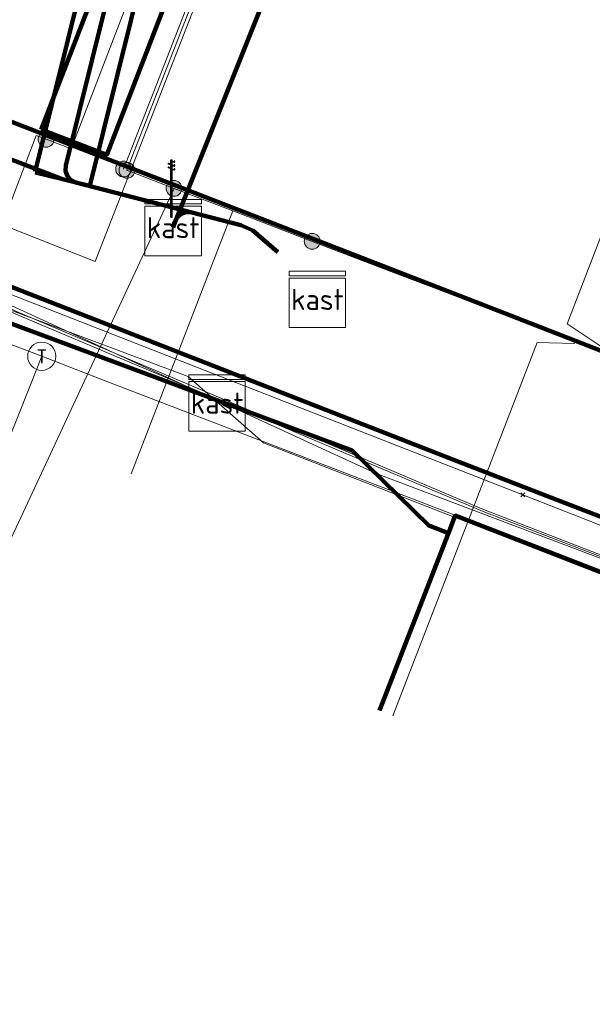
# Model space of a CAD drawing. Extents: x 152558 to 154479, y 462974 to 463683.
# Tile 120 of 256: x 153106.44 to 153114.57, y 463629.37 to 463643.34. Entities that reach past the tile are written whole.
import ezdxf
from ezdxf.enums import TextEntityAlignment as Align
from ezdxf.lldxf.tags import DXFTag

# ---------------------------------------------------------------- set-up
doc = ezdxf.new("R2010")
doc.units = 0
doc.header["$LTSCALE"] = 0.2
doc.layers.get('0').update_dxf_attribs({"linetype": 'CONTINUOUS'})
for name, color, linetype, lineweight in [('B-RO-KL-DATA_COAXIAAL_17_ZIGGO BV-G', 90, 'KL-DATA-N', 18), ('B-RO-KL-DATA_COAXIAAL_7_ZIGGO BV-G', 90, 'KL-DATA-N', 18), ('B-RO-KL-DATA_DUCT_ZIGGO BV-G', 90, 'CONTINUOUS', 100), ('B-RO-KL-DATA_EUROFIBER NEDERLAND BV-G', 90, 'KL-DATA-N', 18), ('B-RO-KL-DATA_KABELBED_KPN BV-G', 90, 'CONTINUOUS', 100), ('B-RO-KL-DATA_KABELBED_ZIGGO BV-G', 90, 'CONTINUOUS', 100), ('B-RO-KL-DATA_REGGEFIBER OPERATOR BV-G', 90, 'KL-DATA-N', 18), ('B-RO-KL-ET_LS_400 V_STEDIN NETBEHEER BV-G', 190, 'KL-LS-N', 18), ('B-RO-KL-ET_LS_GEMEENTE AMERSFOORT-S', 190, 'CONTINUOUS', 25), ('B-RO-KL-ET_LS_HULPSTUK_GEMEENTE AMERSFOORT-S', 190, 'CONTINUOUS', 25), ('B-RO-KL-ET_LS_HULPSTUK_STEDIN NETBEHEER BV-S', 190, 'CONTINUOUS', 25), ('B-RO-KL-ET_LS_KABELBED_GEMEENTE AMERSFOORT-G', 190, 'CONTINUOUS', 100), ('B-RO-KL-ET_LS_MANTELBUIS_GEMEENTE AMERSFOORT-G', 190, 'CONTINUOUS', 100), ('B-RO-KL-ET_LS_MANTELBUIS_STEDIN NETBEHEER BV-G', 190, 'CONTINUOUS', 100), ('B-RO-KL-GAS_LD_HULPSTUK_STEDIN NETBEHEER BV-S', 50, 'CONTINUOUS', 25), ('B-RO-KL-GAS_LD_PVC_110_0.1 BAR_STEDIN NETBEHEER BV-G', 50, 'KL-GAS-LD-N', 18), ('B-RO-KL-GAS_LD_PVC_160_0.1 BAR_STEDIN NETBEHEER BV-G', 50, 'KL-GAS-LD-N', 18), ('B-RO-KL-GAS_LD_PVC_63_0.1 BAR_STEDIN NETBEHEER BV-G', 50, 'KL-GAS-LD-N', 18), ('B-RO-KL-WATER_150_VITENS-G', 170, 'KL-WATER-N', 18), ('B-RO-KL-WATER_HULPSTUK_VITENS-S', 170, 'CONTINUOUS', 25)]:
    doc.layers.add(name, color=color, linetype=linetype, lineweight=lineweight)
doc.styles.add('NLCS-ISO', font='NLCS-ISO.ttf')
tags = doc.linetypes.add('KL-DATA-N', pattern='A,4,-1,[101,NLCS.SHX,S=0.5,R=0,X=0,Y=0],-1,4,-1,["D",Standard,S=1,R=0,X=-0.25,Y=-0.5],-1.5', length=12.5).pattern_tags.tags
tags[18] = DXFTag(74, 10)
tags = doc.linetypes.add('KL-GAS-LD-N', pattern='A,4,-1,[69,NLCS.SHX,S=0.5,R=0,X=0,Y=0],-1,4,-1,["L",Standard,S=1,R=0,X=0.25,Y=-0.5],-2', length=13).pattern_tags.tags
tags[18] = DXFTag(74, 10)
tags = doc.linetypes.add('KL-LS-N', pattern='A,4,-1,[103,NLCS.SHX,S=0.75,R=0,X=0,Y=0],-1,4,-1,["L",Standard,S=1,R=0,X=0,Y=-0.5],-2', length=13).pattern_tags.tags
tags[18] = DXFTag(74, 10)
doc.linetypes.add('KL-WATER-N', pattern='A,7,-0.5,[168,NLCS.SHX,S=0.75,R=0,X=0.75,Y=0],-2', length=9.5)

# ---------------------------------------------------------------- blocks, each defined once
blk = doc.blocks.new('SKL-WTB_HULP_T STUK-SO')
at = {"color": 0, "linetype": 'ByBlock', "lineweight": 18}
blk.add_circle((0, 0), 1, dxfattribs=at)
at = {"color": 0, "linetype": 'ByBlock', "lineweight": -2, "style": 'NLCS-ISO'}
blk.add_text('T', height=1, dxfattribs=at).set_placement((0, 0), align=Align.MIDDLE_CENTER)
at = {"color": 0, "linetype": 'ByBlock', "lineweight": 18, "style": 'NLCS-ISO', "flags": 1}
for tag, p in [('TYPE', (1.5, 0)), ('LABEL', (1.5, -1.5)), ('OMSCHRIJVING', (1.5, -3))]:
    blk.add_attdef(tag, p, '', height=1, dxfattribs=at)
blk = doc.blocks.new('SKL-WTB_HULP_MOF-SO')
at = {"linetype": 'ByBlock', "lineweight": 18}
h = blk.add_hatch(color=0, dxfattribs=at)
h.dxf.hatch_style = 1
h.paths.add_polyline_path([(-0.5625, 0, 1), (0.5625, 0, 1)])
at = {"color": 0, "linetype": 'ByBlock', "lineweight": 18}
blk.add_circle((0, 0), 0.5625, dxfattribs=at)
at = {"color": 0, "linetype": 'ByBlock', "lineweight": 18, "style": 'NLCS-ISO', "flags": 1}
for tag, p in [('TYPE', (1.5, 0)), ('LABEL', (1.5, -1.5)), ('OMSCHRIJVING', (1.5, -3))]:
    blk.add_attdef(tag, p, '', height=1, dxfattribs=at)
blk = doc.blocks.new('SKL-WTB_HULP_OVERIG-SO')
at = {"color": 0, "linetype": 'ByBlock', "lineweight": 18}
for points in [[(-0.141, 0.141), (0.141, -0.141)], [(0.141, 0.141), (-0.141, -0.141)]]:
    blk.add_lwpolyline(points, dxfattribs=at)
at = {"color": 0, "linetype": 'ByBlock', "lineweight": 18, "style": 'NLCS-ISO', "flags": 1}
for tag, p in [('TYPE', (1.5, 0)), ('LABEL', (1.5, -1.5)), ('OMSCHRIJVING', (1.5, -3))]:
    blk.add_attdef(tag, p, '', height=1, dxfattribs=at)
blk = doc.blocks.new('SKL-WTB_HULP_KAST-SO')
at = {"color": 0, "linetype": 'ByBlock', "lineweight": 18}
for points in [[(-2, 2), (2, 2), (2, 1.68), (-2, 1.68)], [(-2, 1.52), (2, 1.52), (2, -2), (-2, -2)]]:
    blk.add_lwpolyline(points, close=True, dxfattribs=at)
at = {"color": 0, "linetype": 'ByBlock', "lineweight": 18, "style": 'NLCS-ISO'}
blk.add_text('kast', height=1.5, dxfattribs=at).set_placement((0, 0), align=Align.MIDDLE_CENTER)
at = {"color": 0, "linetype": 'ByBlock', "lineweight": 18, "style": 'NLCS-ISO', "flags": 1}
for tag, p in [('TYPE', (2.5, 0)), ('LABEL', (2.5, -1.5)), ('OMSCHRIJVING', (2.5, -3))]:
    blk.add_attdef(tag, p, '', height=1, dxfattribs=at)
blk = doc.blocks.new('SKL-ET_LS_MAST-SO')
for p, q in [((-0.047, 2.07), (0.047, 2.07)), ((-0.047, -2), (0.047, -2))]:
    blk.add_line(p, q)
for points in [[(-0.183, 1.76), (-0.223, 1.76), (-0.223, 1.84), (-0.183, 1.84), (-0.183, 1.789)], [(-0.183, 1.494), (-0.223, 1.494), (-0.223, 1.574), (-0.183, 1.574), (-0.183, 1.523)], [(-0.183, 1.789), (-0.047, 1.789)], [(-0.183, 1.76), (-0.047, 1.76)], [(-0.183, 1.523), (-0.047, 1.523)], [(-0.183, 1.494), (-0.047, 1.494)], [(-0.047, -2), (-0.047, 2.07)], [(0.047, -2), (0.047, 2.07)], [(0.183, 1.923), (0.047, 1.923)], [(0.183, 1.894), (0.047, 1.894)], [(0.183, 1.657), (0.047, 1.657)], [(0.183, 1.627), (0.047, 1.627)], [(0.183, 1.894), (0.223, 1.894), (0.223, 1.973), (0.183, 1.973), (0.183, 1.923)], [(0.183, 1.627), (0.223, 1.627), (0.223, 1.707), (0.183, 1.707), (0.183, 1.657)], [(0.183, 1.361), (0.223, 1.361), (0.223, 1.441), (0.183, 1.441), (0.183, 1.391)], [(0.183, 1.391), (0.047, 1.391)], [(0.183, 1.361), (0.047, 1.361)]]:
    blk.add_lwpolyline(points)

msp = doc.modelspace()

# ---------------------------------------------------------------- linework, layer by layer
at = {"layer": 'B-RO-KL-DATA_COAXIAAL_17_ZIGGO BV-G', "flags": 128}
msp.add_lwpolyline([(153160.016, 463588.509), (153159.218, 463588.664), (153159.199, 463588.566), (153159.167, 463588.403), (153158.909, 463587.097), (153158.866, 463586.877), (153157.308, 463578.986), (153157.296, 463578.988), (153157.067, 463579.034), (153156.817, 463579.084), (153151.914, 463580.054), (153151.244, 463580.186), (153151.03, 463580.228), (153151.095, 463580.542), (153151.136, 463580.742), (153151.344, 463580.701), (153151.942, 463583.771), (153152.64, 463587.358), (153152.645, 463587.386), (153154.022, 463594.355), (153155.253, 463600.593), (153155.216, 463600.6), (153155.538, 463602.168), (153158.885, 463618.455), (153157.938, 463618.814), (153157.763, 463618.88), (153157.758, 463618.882), (153154.011, 463620.303), (153153.73, 463620.409), (153144.478, 463624.001), (153139.625, 463625.885), (153139.441, 463625.956), (153134.037, 463628.036), (153132.731, 463628.539), (153122.855, 463632.34), (153122.758, 463632.09), (153119.632, 463633.301), (153119.727, 463633.546), (153112.624, 463636.304), (153112.527, 463636.054), (153112.246, 463636.163), (153111.757, 463636.64), (153111.158, 463637.226), (153104.683, 463639.638), (153099.058, 463641.733), (153097.654, 463642.256), (153095.211, 463643.166), (153095.179, 463643.064), (153094.01, 463643.517), (153090.734, 463644.785), (153084.809, 463647.079), (153079.428, 463649.162), (153075.435, 463650.707), (153072.718, 463651.759), (153070.344, 463652.652), (153069.041, 463653.142), (153066.3, 463654.118), (153063.215, 463655.216), (153060.805, 463656.024), (153055.349, 463657.279), (153055.057, 463657.346), (153052.416, 463657.909), (153047.476, 463658.962), (153045.781, 463659.323), (153039.816, 463660.345), (153038.302, 463660.518), (153034.515, 463660.95), (153030.771, 463661.662), (153029.51, 463661.902), (153026.598, 463662.456), (153025.807, 463662.606), (153022.86, 463662.421), (153016.207, 463661.917), (153010.568, 463661.49), (153009.717, 463661.426), (153008.897, 463676.179), (153011.629, 463677.639), (153011.189, 463681.119), (153011.053, 463682.194)], dxfattribs=at)
at = {"layer": 'B-RO-KL-DATA_COAXIAAL_7_ZIGGO BV-G', "flags": 128}
for points in [[(153151.486, 463614.629), (153151.766, 463614.52), (153153.91, 463620.042), (153154.011, 463620.303), (153153.73, 463620.409), (153144.478, 463624.001), (153139.625, 463625.885), (153139.441, 463625.956), (153134.037, 463628.036), (153132.731, 463628.539), (153122.855, 463632.34), (153122.758, 463632.09), (153119.632, 463633.301), (153119.727, 463633.546), (153112.624, 463636.304), (153112.527, 463636.054), (153112.246, 463636.163), (153111.757, 463636.64), (153111.158, 463637.226), (153104.683, 463639.638), (153099.058, 463641.733), (153097.654, 463642.256), (153095.211, 463643.166), (153095.179, 463643.064), (153095.832, 463642.811), (153097.326, 463642.232), (153096.195, 463638.908), (153095.264, 463639.273)], [(153095.264, 463639.273), (153096.195, 463638.908), (153097.326, 463642.232), (153095.832, 463642.811), (153095.179, 463643.064), (153095.211, 463643.166), (153097.654, 463642.256), (153099.058, 463641.733), (153104.683, 463639.638), (153111.158, 463637.226), (153111.757, 463636.64), (153112.246, 463636.163), (153112.527, 463636.054), (153112.624, 463636.304), (153119.727, 463633.546), (153119.632, 463633.301), (153122.758, 463632.09), (153122.855, 463632.34), (153132.731, 463628.539), (153134.037, 463628.036), (153139.441, 463625.956), (153139.625, 463625.885), (153144.478, 463624.001), (153144.367, 463623.715), (153143.68, 463621.946)], [(153138.525, 463623.052), (153139.513, 463625.596), (153139.625, 463625.885), (153139.441, 463625.956), (153134.037, 463628.036), (153132.731, 463628.539), (153122.855, 463632.34), (153122.758, 463632.09), (153119.632, 463633.301), (153119.727, 463633.546), (153112.624, 463636.304), (153112.527, 463636.054), (153112.246, 463636.163), (153111.757, 463636.64), (153111.158, 463637.226), (153104.683, 463639.638), (153099.058, 463641.733), (153097.654, 463642.256), (153095.211, 463643.166), (153095.179, 463643.064), (153095.832, 463642.811), (153097.326, 463642.232), (153096.195, 463638.908), (153095.264, 463639.273)], [(153131.649, 463625.752), (153132.625, 463628.266), (153132.731, 463628.539), (153122.855, 463632.34), (153122.758, 463632.09), (153119.632, 463633.301), (153119.727, 463633.546), (153112.624, 463636.304), (153112.527, 463636.054), (153112.246, 463636.163), (153111.757, 463636.64), (153111.158, 463637.226), (153104.683, 463639.638), (153099.058, 463641.733), (153097.654, 463642.256), (153095.211, 463643.166), (153095.179, 463643.064), (153095.832, 463642.811), (153097.326, 463642.232), (153096.195, 463638.908), (153095.264, 463639.273)], [(153133.252, 463626.014), (153133.93, 463627.76), (153134.037, 463628.036), (153132.731, 463628.539), (153122.855, 463632.34), (153122.758, 463632.09), (153119.632, 463633.301), (153119.727, 463633.546), (153112.624, 463636.304), (153112.527, 463636.054), (153112.246, 463636.163), (153111.757, 463636.64), (153111.158, 463637.226), (153104.683, 463639.638), (153099.058, 463641.733), (153097.654, 463642.256), (153095.211, 463643.166), (153095.179, 463643.064), (153095.832, 463642.811), (153097.326, 463642.232), (153096.195, 463638.908), (153095.264, 463639.273)], [(153121.773, 463629.551), (153122.758, 463632.09), (153119.632, 463633.301), (153119.727, 463633.546), (153112.624, 463636.304), (153112.527, 463636.054), (153112.246, 463636.163), (153111.757, 463636.64), (153111.158, 463637.226), (153104.683, 463639.638), (153099.058, 463641.733), (153097.654, 463642.256), (153095.211, 463643.166), (153095.179, 463643.064), (153095.832, 463642.811), (153097.326, 463642.232), (153096.195, 463638.908), (153095.264, 463639.273)], [(153118.639, 463630.744), (153119.632, 463633.301), (153119.727, 463633.546), (153112.624, 463636.304), (153112.527, 463636.054), (153112.246, 463636.163), (153111.757, 463636.64), (153111.158, 463637.226), (153104.683, 463639.638), (153099.058, 463641.733), (153097.654, 463642.256), (153095.211, 463643.166), (153095.179, 463643.064), (153095.832, 463642.811), (153097.326, 463642.232), (153096.195, 463638.908), (153095.264, 463639.273)], [(153111.549, 463633.537), (153112.527, 463636.054), (153112.246, 463636.163), (153111.757, 463636.64), (153111.158, 463637.226), (153104.683, 463639.638), (153099.058, 463641.733), (153097.654, 463642.256), (153095.211, 463643.166), (153095.179, 463643.064), (153095.832, 463642.811), (153097.326, 463642.232), (153096.195, 463638.908), (153095.264, 463639.273)]]:
    msp.add_lwpolyline(points, dxfattribs=at)
at = {"layer": 'B-RO-KL-DATA_DUCT_ZIGGO BV-G', "flags": 128}
for points in [[(153158.885, 463618.455), (153157.938, 463618.814), (153154.011, 463620.303), (153144.478, 463624.001), (153139.625, 463625.885), (153134.037, 463628.036), (153132.731, 463628.539), (153122.855, 463632.34), (153122.758, 463632.09), (153119.632, 463633.301), (153119.727, 463633.546), (153112.624, 463636.304), (153112.527, 463636.054), (153112.246, 463636.163), (153111.158, 463637.226), (153095.211, 463643.166), (153094.049, 463643.599), (153067.211, 463654.171)], [(153067.211, 463654.171), (153094.049, 463643.599), (153095.211, 463643.166), (153111.158, 463637.226), (153112.246, 463636.163), (153112.527, 463636.054), (153112.624, 463636.304), (153119.727, 463633.546), (153119.632, 463633.301), (153122.758, 463632.09), (153122.855, 463632.34), (153132.731, 463628.539), (153134.037, 463628.036), (153139.625, 463625.885), (153144.478, 463624.001), (153154.011, 463620.303), (153157.938, 463618.814), (153158.885, 463618.455)], [(153151.011, 463621.14), (153144.367, 463623.715), (153144.478, 463624.001), (153139.625, 463625.885), (153134.037, 463628.036), (153132.731, 463628.539), (153122.855, 463632.34), (153122.758, 463632.09), (153119.632, 463633.301), (153119.727, 463633.546), (153112.624, 463636.304), (153112.527, 463636.054), (153112.246, 463636.163), (153111.158, 463637.226), (153095.211, 463643.166), (153094.049, 463643.599), (153067.211, 463654.171)], [(153158.885, 463618.455), (153157.938, 463618.814), (153154.011, 463620.303), (153144.478, 463624.001), (153139.625, 463625.885), (153134.037, 463628.036), (153132.731, 463628.539), (153122.855, 463632.34), (153122.758, 463632.09), (153119.632, 463633.301), (153119.727, 463633.546), (153112.624, 463636.304), (153112.527, 463636.054), (153112.246, 463636.163), (153111.158, 463637.226), (153095.211, 463643.166), (153095.179, 463643.064), (153094.01, 463643.517), (153084.809, 463647.079), (153079.428, 463649.162), (153075.435, 463650.707), (153070.344, 463652.652)], [(153070.344, 463652.652), (153075.435, 463650.707), (153079.428, 463649.162), (153084.809, 463647.079), (153094.01, 463643.517), (153095.179, 463643.064), (153095.211, 463643.166), (153111.158, 463637.226), (153112.246, 463636.163), (153112.527, 463636.054), (153112.624, 463636.304), (153119.727, 463633.546), (153119.632, 463633.301), (153122.758, 463632.09), (153122.855, 463632.34), (153132.731, 463628.539), (153134.037, 463628.036), (153139.625, 463625.885), (153144.478, 463624.001), (153154.011, 463620.303), (153157.938, 463618.814), (153158.885, 463618.455), (153155.538, 463602.168)], [(153070.344, 463652.652), (153075.435, 463650.707), (153079.428, 463649.162), (153084.809, 463647.079), (153094.01, 463643.517), (153095.179, 463643.064), (153095.211, 463643.166), (153111.158, 463637.226), (153112.246, 463636.163), (153112.527, 463636.054), (153112.624, 463636.304), (153119.727, 463633.546), (153119.632, 463633.301), (153122.758, 463632.09), (153122.855, 463632.34), (153132.731, 463628.539), (153134.037, 463628.036), (153139.625, 463625.885), (153144.478, 463624.001), (153154.011, 463620.303), (153157.938, 463618.814), (153158.885, 463618.455), (153155.538, 463602.168)], [(153070.344, 463652.652), (153075.435, 463650.707), (153079.428, 463649.162), (153084.809, 463647.079), (153094.01, 463643.517), (153095.179, 463643.064), (153095.211, 463643.166), (153111.158, 463637.226), (153112.246, 463636.163), (153112.527, 463636.054), (153112.624, 463636.304), (153119.727, 463633.546), (153119.632, 463633.301), (153122.758, 463632.09), (153122.855, 463632.34), (153132.731, 463628.539), (153134.037, 463628.036), (153139.625, 463625.885), (153144.478, 463624.001), (153154.011, 463620.303), (153157.938, 463618.814)], [(153157.938, 463618.814), (153154.011, 463620.303), (153144.478, 463624.001), (153139.625, 463625.885), (153134.037, 463628.036), (153132.731, 463628.539), (153122.855, 463632.34), (153122.758, 463632.09), (153119.632, 463633.301), (153119.727, 463633.546), (153112.624, 463636.304), (153112.527, 463636.054), (153112.246, 463636.163), (153111.158, 463637.226), (153095.211, 463643.166), (153095.179, 463643.064), (153094.01, 463643.517), (153084.809, 463647.079), (153079.428, 463649.162), (153075.435, 463650.707), (153070.344, 463652.652)], [(153157.938, 463618.814), (153154.011, 463620.303), (153144.478, 463624.001), (153139.625, 463625.885), (153134.037, 463628.036), (153132.731, 463628.539), (153122.855, 463632.34), (153122.758, 463632.09), (153119.632, 463633.301), (153119.727, 463633.546), (153112.624, 463636.304), (153112.527, 463636.054), (153112.246, 463636.163), (153111.158, 463637.226), (153095.211, 463643.166), (153095.179, 463643.064), (153094.01, 463643.517), (153084.809, 463647.079), (153079.428, 463649.162), (153075.435, 463650.707), (153070.344, 463652.652)], [(153157.938, 463618.814), (153154.011, 463620.303), (153144.478, 463624.001), (153139.625, 463625.885), (153134.037, 463628.036), (153132.731, 463628.539), (153122.855, 463632.34), (153122.758, 463632.09), (153119.632, 463633.301), (153119.727, 463633.546), (153112.624, 463636.304), (153112.527, 463636.054), (153112.246, 463636.163), (153111.158, 463637.226), (153095.211, 463643.166), (153095.179, 463643.064), (153094.01, 463643.517), (153084.809, 463647.079), (153079.428, 463649.162), (153075.435, 463650.707), (153070.344, 463652.652)], [(153157.938, 463618.814), (153154.011, 463620.303), (153144.478, 463624.001), (153139.625, 463625.885), (153134.037, 463628.036), (153132.731, 463628.539), (153122.855, 463632.34), (153122.758, 463632.09), (153119.632, 463633.301), (153119.727, 463633.546), (153112.624, 463636.304), (153112.527, 463636.054), (153112.246, 463636.163), (153111.158, 463637.226), (153095.211, 463643.166), (153095.179, 463643.064), (153094.01, 463643.517), (153084.809, 463647.079), (153079.428, 463649.162), (153075.435, 463650.707), (153070.344, 463652.652)]]:
    msp.add_lwpolyline(points, dxfattribs=at)
at = {"layer": 'B-RO-KL-DATA_EUROFIBER NEDERLAND BV-G', "flags": 128}
msp.add_lwpolyline([(153121.5, 463384.9), (153118.7, 463385.3), (153112.3, 463387), (153111.1, 463387.4), (153110.2, 463388.1), (153110.6, 463390.3), (153112.1, 463396.3), (153113.1, 463402.8), (153113.3, 463406.2), (153112.9, 463407.3), (153112.9, 463413.6), (153112, 463421.3), (153109.9, 463428.3), (153107.1, 463435.7), (153103.8, 463442.4), (153099.1, 463449.1), (153096, 463452.3), (153095, 463454.7), (153091.2, 463458.4), (153090.7, 463459.4), (153088.4, 463461), (153067.9, 463474.2), (153053.1, 463483.3), (153038.5, 463492.6), (153043.8, 463501), (153043.8, 463501.4), (153037.9, 463505.5), (153029.7, 463510.5), (153009.1, 463523.3), (153002.1, 463528), (152977.7, 463543.5), (152974.3, 463546.2), (152971.2, 463550.5), (152969, 463555.7), (152968.3, 463559.4), (152966.8, 463570.2), (152964.1, 463591.5), (152962.6, 463604.2), (152960.9, 463617.6), (152960.6, 463619.3), (152959.2, 463630.8), (152957.4, 463644.6), (152957.3, 463646.4), (152961.1, 463649), (152966, 463650.4), (152979, 463654.6), (152994.9, 463659.6), (152998.1, 463658.9), (153005.8, 463659.7), (153008.3, 463661), (153013.2, 463661.1), (153014.8, 463661.3), (153017.6, 463662.4), (153026.3, 463662.8), (153030.7, 463662.6), (153037.6, 463661.8), (153046.8, 463660.4), (153057.3, 463657.7), (153068.9, 463653.5), (153083.7, 463647.9), (153094.5, 463643.5), (153097.3, 463642.9), (153103.9, 463640.4), (153111.5, 463636.9), (153126.6, 463631.2), (153152.7, 463621), (153154.4, 463620.5), (153156.3, 463619.7), (153157.9, 463618.3), (153158.4, 463617.1), (153158, 463614.3), (153158, 463614), (153158.3, 463613.7), (153163.5, 463612.2), (153164.6, 463612.6), (153165.6, 463614.8), (153167, 463615.6), (153168.6, 463615.3), (153187.9, 463610), (153271.4, 463587.6), (153289.4, 463583), (153318.1, 463575.1), (153319.2, 463574.9), (153319.4, 463573.8), (153318.8, 463570), (153319.2, 463569.4), (153320, 463569.1), (153326.4, 463567.3), (153327, 463568.4), (153327.6, 463571.1), (153329, 463572.2), (153329.4, 463572.2), (153356.9, 463564.7), (153365.6, 463562.5), (153366, 463562.5), (153368.7, 463561.9), (153371.2, 463561), (153372.2, 463560.9), (153381.9, 463558.3), (153386.8, 463556.9), (153429.8, 463545.3), (153435.7, 463543.5), (153486.6, 463529.8), (153500.6, 463525.9), (153520.2, 463521), (153578.3, 463505.3), (153611.1, 463496.7), (153617.8, 463494.8), (153679.4, 463478.2), (153685.9, 463476.3), (153687.1, 463475), (153687.5, 463473.8), (153686.8, 463471.6), (153686.4, 463469.8), (153686.8, 463469.3), (153687.4, 463470.1), (153687.5, 463472.1), (153692.084, 463495.773)], dxfattribs=at)
at = {"layer": 'B-RO-KL-DATA_KABELBED_KPN BV-G', "flags": 128}
for points in [[(153165.177, 463619.124), (153154.707, 463622.925), (153153.357, 463623.463), (153134.648, 463630.921), (153128.944, 463633.088), (153113.406, 463639.145), (153098.894, 463644.781), (153094.739, 463646.48), (153093.087, 463647.156), (153081.305, 463651.544), (153063.948, 463657.396)], [(153152.616, 463621.59), (153150.769, 463622.306), (153138.399, 463627.099), (153138.111, 463627.211), (153128.202, 463631.051), (153115.953, 463635.798), (153113.917, 463636.587), (153112.588, 463637.102), (153103.08, 463640.819), (153093.976, 463644.342)]]:
    msp.add_lwpolyline(points, dxfattribs=at)
at = {"layer": 'B-RO-KL-DATA_KABELBED_ZIGGO BV-G', "flags": 128}
for points in [[(153112.527, 463636.054), (153112.246, 463636.163), (153111.158, 463637.226), (153095.211, 463643.166)], [(153112.527, 463636.054), (153112.624, 463636.304), (153119.727, 463633.546), (153119.632, 463633.301)], [(153111.549, 463633.537), (153112.527, 463636.054)]]:
    msp.add_lwpolyline(points, dxfattribs=at)
at = {"layer": 'B-RO-KL-DATA_REGGEFIBER OPERATOR BV-G', "flags": 128}
for points in [[(153140, 463381), (153138.4, 463380.7), (153121.4, 463384.1), (153118.7, 463385.3), (153117.1, 463385.7), (153112.3, 463387), (153111.1, 463387.4), (153110.2, 463388.1), (153110.6, 463390.3), (153112.1, 463396.3), (153112.9, 463401.5), (153113.1, 463402.8), (153113.3, 463406.2), (153112.9, 463407.3), (153112.9, 463411.3), (153112.9, 463413.6), (153112, 463421.3), (153109.9, 463428.3), (153107.4, 463434.8), (153107.1, 463435.7), (153103.8, 463442.4), (153103.5, 463442.9), (153099.1, 463449.1), (153096.6, 463452.6), (153095, 463454.7), (153092.7, 463456.9), (153091.2, 463458.4), (153090.7, 463459.4), (153088.4, 463461), (153082.5, 463464.8), (153082.1, 463465.1), (153076.7, 463468.6), (153069.4, 463473.2), (153067.6, 463473.8), (153060.6, 463478.7), (153053.1, 463483.3), (153044.5, 463488.8), (153038.5, 463492.6), (153038.9, 463493.3), (153043.2, 463500), (153043.8, 463501), (153043.8, 463501.4), (153040.5, 463503.7), (153037.9, 463505.5), (153029.7, 463510.5), (153009.1, 463523.3), (153002.1, 463528), (152991.4, 463534.8), (152977.7, 463543.5), (152974.3, 463546.2), (152971.2, 463550.5), (152969, 463555.7), (152968.3, 463559.4), (152966.8, 463570.2), (152966.5, 463572.7), (152966, 463577), (152965.4, 463581.3), (152964.9, 463585.6), (152964.4, 463589.9), (152964.1, 463591.5), (152962.6, 463604.2), (152960.7, 463618.5), (152960.6, 463619.3), (152959.1, 463631.7), (152958.8, 463633.6), (152957.4, 463644.6), (152957.4, 463645.5), (152957.3, 463646.4), (152957.8, 463646.6), (152959.3, 463646.9), (152959.9, 463647), (152960.4, 463646.6), (152960.4, 463646.9), (152960.4, 463648.3), (152961.1, 463649), (152966, 463650.4), (152979, 463654.6), (152994.9, 463659.6), (152996, 463659.4), (152998.1, 463658.9), (153003.5, 463659.5), (153005.8, 463659.7), (153008.3, 463661), (153013.2, 463661.1), (153014.8, 463661.3), (153017.6, 463662.4), (153026.3, 463662.8), (153030.8, 463662.5), (153037.6, 463661.8), (153046.8, 463660.4), (153057.3, 463657.7), (153063.3, 463655.5), (153083.7, 463647.9), (153094.5, 463643.5), (153096.2, 463643.1), (153097.3, 463642.9), (153098.1, 463642.6), (153103.9, 463640.4), (153106.4, 463639.2), (153113, 463636.4), (153130.3, 463629.7), (153146.5, 463623.4), (153152.7, 463621), (153154.4, 463620.5), (153156.3, 463619.7), (153156.6, 463619.4), (153157.9, 463618.3), (153158.4, 463617.1), (153158, 463614.3), (153158, 463614), (153158.3, 463613.7), (153163.5, 463612.2), (153164.6, 463612.6), (153165.6, 463614.8), (153167, 463615.6), (153168.6, 463615.3), (153187.9, 463610), (153209.5, 463604.2), (153244.2, 463594.8), (153247.7, 463593.9), (153272.9, 463587.2), (153287.4, 463583.5), (153310.9, 463577.1), (153318.1, 463575.1), (153319.2, 463574.9), (153319.4, 463573.8), (153319, 463571.1), (153318.8, 463570), (153319.2, 463569.4), (153320, 463569.1), (153325.9, 463567.4), (153326.4, 463567.3), (153326.7, 463567.9), (153327, 463568.4), (153327.6, 463571.1), (153329, 463572.2), (153329.4, 463572.2), (153331.9, 463571.6), (153353.8, 463565.6), (153365.6, 463562.5), (153366, 463562.5), (153368.7, 463561.9), (153371.2, 463561), (153372.2, 463560.9), (153381.9, 463558.3), (153386.8, 463556.9), (153387.6, 463556.7), (153411.5, 463550.2), (153432.6, 463544.5), (153435.7, 463543.5), (153444.9, 463541), (153459.6, 463537.1), (153486.6, 463529.8), (153494.7, 463527.5), (153500.6, 463525.9), (153520.2, 463521), (153536.3, 463516.6), (153578.3, 463505.3), (153611.1, 463496.7), (153617.8, 463494.8), (153629.3, 463491.7), (153642.5, 463488.1), (153659.8, 463483.5), (153679.4, 463478.2), (153685.9, 463476.3), (153687.1, 463475), (153687.5, 463473.8), (153686.8, 463471.8), (153686.8, 463471.6), (153686.4, 463469.8), (153686.8, 463469.3), (153687.4, 463470.1), (153687.5, 463472.1), (153692.127, 463495.761)], [(152960.424, 463646.613), (152960.382, 463646.919), (152960.387, 463648.292), (152961.093, 463648.992), (152966.016, 463650.43), (152979.009, 463654.613), (152994.903, 463659.601), (152995.976, 463659.401), (152998.14, 463658.941), (153003.532, 463659.463), (153005.83, 463659.668), (153008.27, 463660.96), (153013.193, 463661.138), (153014.831, 463661.305), (153017.634, 463662.448), (153025.807, 463662.758), (153030.781, 463662.546), (153037.643, 463661.815), (153046.75, 463660.369), (153057.305, 463657.727), (153063.331, 463655.537), (153083.706, 463647.908), (153094.482, 463643.49), (153096.195, 463643.148), (153097.349, 463642.934), (153098.13, 463642.589), (153103.892, 463640.37), (153106.377, 463639.166), (153113.02, 463636.364), (153130.264, 463629.722), (153146.511, 463623.357), (153152.661, 463620.953), (153154.379, 463620.501), (153156.348, 463619.651), (153156.645, 463619.428), (153157.921, 463618.302), (153158.37, 463617.084), (153157.95, 463614.251), (153157.964, 463613.964), (153158.254, 463613.73), (153163.497, 463612.211), (153164.556, 463612.642), (153165.61, 463614.792), (153166.976, 463615.553), (153168.62, 463615.346), (153187.887, 463609.995), (153209.539, 463604.216), (153244.237, 463594.807), (153247.694, 463593.874), (153272.928, 463587.202), (153287.371, 463583.473), (153310.915, 463577.068), (153318.147, 463575.14), (153319.16, 463574.891), (153319.36, 463573.785), (153318.965, 463571.075), (153318.834, 463569.999), (153319.216, 463569.358), (153320.047, 463569.065), (153325.92, 463567.433), (153326.396, 463567.308)], [(153089.157, 463621.31), (153089.369, 463621.855), (153089.422, 463621.992), (153095.739, 463638.231), (153097.691, 463641.304), (153098.687, 463642.001), (153103.997, 463640.083), (153108.833, 463638.279), (153109.902, 463637.336), (153117.37, 463634.428), (153119.387, 463633.646), (153126.079, 463631.071), (153129.458, 463629.849), (153136.445, 463627.052), (153138.958, 463626.111), (153147.5, 463622.794), (153149.317, 463622.169), (153155.961, 463619.59)], [(153098.189, 463641.653), (153098.687, 463642.001), (153103.997, 463640.083), (153108.833, 463638.279), (153109.902, 463637.336), (153117.37, 463634.428)]]:
    msp.add_lwpolyline(points, dxfattribs=at)
at = {"layer": 'B-RO-KL-ET_LS_400 V_STEDIN NETBEHEER BV-G', "flags": 128}
for points in [[(152992.385, 463658.146), (152996.347, 463660.086), (153008.222, 463661.312), (153011.979, 463661.324), (153013.733, 463661.33), (153015.002, 463661.334), (153017.98, 463661.344), (153020.27, 463661.351), (153021.227, 463661.414), (153023.625, 463661.575), (153024.74, 463661.65), (153026.356, 463661.759), (153030.041, 463661.409), (153033.58, 463661.024), (153036.76, 463660.639), (153037.845, 463660.5), (153039.304, 463660.361), (153040.708, 463660.206), (153043.126, 463659.885), (153044.543, 463659.669), (153046.142, 463659.396), (153047.58, 463659.127), (153048.852, 463658.867), (153050.592, 463658.485), (153052.35, 463658.061), (153052.764, 463657.956), (153052.775, 463657.953), (153054.082, 463657.608), (153056.016, 463657.058), (153057.324, 463656.661), (153058.721, 463656.212), (153061.36, 463655.314), (153063.613, 463654.555), (153065.978, 463653.744), (153071.436, 463651.828), (153071.867, 463651.674), (153074.843, 463650.6), (153076.47, 463650.004), (153077.267, 463649.709), (153080.638, 463648.449), (153082.225, 463647.847), (153086.236, 463646.3), (153088.845, 463645.275), (153089.064, 463645.188), (153089.283, 463645.101), (153090.567, 463644.589), (153099.578, 463641.389), (153105.716, 463639.182), (153106.675, 463641.699), (153106.818, 463641.644)], [(153113.677, 463655.714), (153113.614, 463655.55), (153107.513, 463639.908), (153087.887, 463647.692), (153086.506, 463647.651), (153080.077, 463650.153), (153078.623, 463646.422)], [(153113.629, 463655.727), (153113.567, 463655.568), (153107.965, 463641.204)], [(153106.818, 463641.644), (153107.174, 463641.508), (153110.538, 463650.248), (153112.49, 463654.744), (153112.676, 463655.027), (153112.885, 463655.243), (153113.15, 463655.43), (153113.294, 463655.503), (153113.52, 463655.585)], [(153112.541, 463653.076), (153107.918, 463641.222)], [(153118.781, 463650.874), (153114.21, 463639.024), (153114.892, 463638.571), (153114.885, 463638.552)], [(153107.965, 463641.204), (153108.633, 463640.948)], [(153108.633, 463640.948), (153105.219, 463633.63), (153105.015, 463633.192), (153104.84, 463632.817), (153102.877, 463628.61), (153097.203, 463613.379), (153095.291, 463608.563), (153094.977, 463607.772), (153093.601, 463604.305), (153093.334, 463603.631), (153092.822, 463602.342)], [(153108.633, 463640.948), (153109.469, 463640.627), (153110.594, 463640.196)], [(153108.024, 463636.897), (153109.469, 463640.627)], [(153110.594, 463640.196), (153111.967, 463639.67), (153112.308, 463639.539), (153114.324, 463638.766), (153114.885, 463638.552), (153118.208, 463637.278), (153119.236, 463636.884), (153121.127, 463636.159), (153123.102, 463635.402), (153123.236, 463635.351), (153126.155, 463634.232), (153128.597, 463633.296), (153129.325, 463633.017), (153130.036, 463632.744), (153131.8, 463632.068), (153131.83, 463632.057), (153134.496, 463631.035), (153136.211, 463630.377), (153138.399, 463629.538), (153139.865, 463628.988), (153140.273, 463628.841), (153140.905, 463628.613), (153141.967, 463628.23), (153145.496, 463626.958), (153145.748, 463626.867), (153147.03, 463626.405), (153147.791, 463626.131), (153150.559, 463625.133), (153150.707, 463625.08), (153153.519, 463624.066), (153153.973, 463623.855), (153154.413, 463623.615), (153154.836, 463623.347), (153155.242, 463623.053), (153155.628, 463622.734), (153155.99, 463622.394), (153156.33, 463622.032), (153156.647, 463621.649), (153156.939, 463621.247), (153157.205, 463620.828), (153157.459, 463620.364), (153157.681, 463619.884), (153157.871, 463619.39), (153158.027, 463618.885), (153158.149, 463618.37), (153158.218, 463617.979), (153158.267, 463617.585), (153158.296, 463617.189), (153158.295, 463616.396), (153157.918, 463614.354), (153156.266, 463605.4), (153154.786, 463597.379), (153154.604, 463596.391), (153154.347, 463595.017), (153154.039, 463593.435), (153153.065, 463588.43), (153152.969, 463587.934), (153152.968, 463587.931), (153152.553, 463585.799), (153151.866, 463582.274), (153150.928, 463577.457), (153150.646, 463576.007), (153150.141, 463573.415), (153149.577, 463570.517), (153148.98, 463567.447), (153148.193, 463563.405), (153147.356, 463559.157), (153145.638, 463550.728), (153140.142, 463523.769), (153137.06, 463507.628)], [(153111.735, 463633.465), (153113.785, 463638.759), (153114.317, 463638.747), (153114.324, 463638.766)]]:
    msp.add_lwpolyline(points, dxfattribs=at)
at = {"layer": 'B-RO-KL-ET_LS_KABELBED_GEMEENTE AMERSFOORT-G', "flags": 128}
for points in [[(153110.106, 463640.043), (153109.75, 463640.35), (153109.579, 463640.427), (153108.884, 463640.607), (153107.242, 463641.029), (153107.172, 463641.063), (153107.12, 463641.121), (153107.094, 463641.194), (153107.098, 463641.271), (153109.533, 463651.085), (153109.571, 463651.161), (153109.637, 463651.215), (153109.719, 463651.236), (153109.803, 463651.222), (153112.268, 463650.224), (153112.31, 463650.212), (153112.353, 463650.21), (153112.547, 463650.22)], [(153108.631, 463640.427), (153112.547, 463650.22)], [(153095.899, 463646.287), (153095.652, 463645.647), (153095.639, 463645.57), (153095.656, 463645.494), (153095.701, 463645.43), (153095.767, 463645.388), (153104.688, 463641.981), (153107.05, 463641.079), (153107.242, 463641.029)], [(153108.884, 463640.607), (153108.806, 463640.611), (153108.732, 463640.585), (153108.674, 463640.533), (153108.64, 463640.463), (153108.621, 463640.391)]]:
    msp.add_lwpolyline(points, dxfattribs=at)
at = {"layer": 'B-RO-KL-ET_LS_MANTELBUIS_GEMEENTE AMERSFOORT-G', "flags": 128}
msp.add_lwpolyline([(153106.662, 463641.175), (153107.438, 463640.983), (153109.977, 463651.212), (153109.201, 463651.405), (153106.664, 463641.185)], dxfattribs=at)
at = {"layer": 'B-RO-KL-ET_LS_MANTELBUIS_STEDIN NETBEHEER BV-G', "flags": 128}
msp.add_lwpolyline([(153106.746, 463641.784), (153107.678, 463641.424), (153111.162, 463650.432), (153110.23, 463650.792), (153106.746, 463641.784)], dxfattribs=at)
at = {"layer": 'B-RO-KL-GAS_LD_PVC_110_0.1 BAR_STEDIN NETBEHEER BV-G', "flags": 128}
msp.add_lwpolyline([(153107.594, 463638.242), (153113.321, 463636.043), (153117.404, 463634.475), (153118.338, 463634.116), (153118.97, 463633.872), (153122.913, 463632.342), (153127.756, 463630.463), (153128.222, 463630.282), (153129.973, 463629.603), (153136.109, 463627.229), (153137.972, 463626.504), (153138.717, 463626.212), (153140.29, 463625.597), (153145.992, 463623.366), (153148.019, 463622.576), (153149.045, 463622.176), (153149.358, 463622.054), (153156.861, 463619.123), (153165.047, 463616.758), (153167.398, 463616.153), (153177.565, 463613.232), (153178.58, 463612.941), (153182.007, 463611.957), (153183.777, 463611.448), (153188.986, 463610.103), (153190.355, 463609.75), (153194.075, 463608.763), (153194.378, 463608.681), (153200.535, 463607.013), (153201.044, 463606.875), (153206.915, 463605.285), (153210.407, 463604.339), (153210.557, 463604.298), (153211.391, 463604.073), (153215.037, 463603.09), (153220.077, 463601.732), (153221.301, 463601.402), (153225.198, 463600.343), (153225.788, 463600.179), (153231.504, 463598.591), (153231.684, 463598.541), (153235.938, 463597.361), (153236.697, 463597.153), (153243.751, 463595.223), (153246.067, 463594.59), (153248.05, 463594.047), (153248.373, 463593.959), (153249.892, 463593.577), (153251.139, 463593.262), (153255.868, 463592.057), (153257.671, 463591.597), (153259.129, 463591.197), (153259.898, 463590.986), (153262.05, 463590.396), (153266.933, 463589.057), (153270.48, 463588.091), (153271.155, 463587.909), (153273.142, 463587.375), (153277.245, 463586.271), (153280.763, 463585.325), (153284.286, 463584.38), (153287.545, 463583.51), (153290.856, 463582.627), (153293.255, 463581.987), (153299.485, 463580.299), (153300.562, 463580.005), (153303.183, 463579.289), (153304.19, 463579.014), (153308.685, 463577.795), (153310.659, 463577.273), (153312.166, 463576.875), (153316.781, 463575.654), (153321.56, 463574.39), (153327.841, 463572.222)], dxfattribs=at)
at = {"layer": 'B-RO-KL-GAS_LD_PVC_160_0.1 BAR_STEDIN NETBEHEER BV-G', "flags": 128}
for points in [[(153015.447, 463662.099), (153016.149, 463662.146), (153019.143, 463662.234), (153021.608, 463662.149), (153021.909, 463662.139), (153022.245, 463662.127), (153022.772, 463662.109), (153025.146, 463661.96), (153026.347, 463661.884), (153030.541, 463661.556), (153033.559, 463661.264), (153034.973, 463661.107), (153037.712, 463660.761), (153038.408, 463660.664), (153040.674, 463660.329), (153043.537, 463659.858), (153046.86, 463659.233), (153049.429, 463658.697), (153052.015, 463658.115), (153052.956, 463657.883), (153054.091, 463657.604), (153056.894, 463656.873), (153059.498, 463656.14), (153062.39, 463655.269), (153064.208, 463654.683), (153064.757, 463654.502), (153066.807, 463653.809), (153068.597, 463653.174), (153069.107, 463652.977), (153071.693, 463651.979), (153076.237, 463650.226), (153078.122, 463649.498), (153080.475, 463648.59), (153082.138, 463647.948), (153086.096, 463646.42), (153086.256, 463646.358), (153090.598, 463644.683), (153098.04, 463641.865), (153106.757, 463638.565)], [(153106.757, 463638.565), (153107.594, 463638.242)]]:
    msp.add_lwpolyline(points, dxfattribs=at)
at = {"layer": 'B-RO-KL-GAS_LD_PVC_63_0.1 BAR_STEDIN NETBEHEER BV-G', "flags": 128}
msp.add_lwpolyline([(153083.155, 463579.276), (153083.29, 463579.614), (153083.67, 463580.568), (153084.75, 463583.284), (153085.286, 463584.63), (153086.742, 463588.287), (153086.909, 463588.707), (153087.91, 463591.22), (153088.594, 463592.939), (153089.134, 463594.296), (153089.421, 463595.017), (153090.931, 463598.81), (153091.413, 463600.02), (153092.593, 463602.985), (153093.061, 463604.16), (153094.319, 463607.319), (153094.776, 463608.468), (153106.596, 463638.161), (153106.757, 463638.565)], dxfattribs=at)
at = {"layer": 'B-RO-KL-WATER_150_VITENS-G', "flags": 128}
msp.add_lwpolyline([(153106.33, 463639.436), (153113.582, 463636.597), (153113.823, 463636.503), (153120.52, 463633.881), (153125.534, 463631.918), (153130.209, 463630.088), (153136.43, 463627.653), (153140.577, 463626.029), (153146.459, 463623.727), (153149.551, 463622.517), (153155.438, 463620.213)], dxfattribs=at)

# ---------------------------------------------------------------- block references
at = {"layer": 'B-RO-KL-ET_LS_GEMEENTE AMERSFOORT-S', "xscale": 0.2, "yscale": 0.2, "zscale": 0.2}
msp.add_blockref('SKL-ET_LS_MAST-SO', (153108.598, 463640.939), dxfattribs=at)
at = {"layer": 'B-RO-KL-ET_LS_HULPSTUK_GEMEENTE AMERSFOORT-S', "xscale": 0.2, "yscale": 0.2, "zscale": 0.2}
for p in [(153108.621, 463640.391), (153110.668, 463639.372), (153109.244, 463637.901)]:
    msp.add_blockref('SKL-WTB_HULP_KAST-SO', p, dxfattribs=at)
at = {"layer": 'B-RO-KL-ET_LS_HULPSTUK_STEDIN NETBEHEER BV-S', "xscale": 0.2, "yscale": 0.2, "zscale": 0.2}
for p in [(153106.818, 463641.644), (153107.918, 463641.222), (153107.965, 463641.204), (153108.633, 463640.948), (153110.594, 463640.196)]:
    msp.add_blockref('SKL-WTB_HULP_MOF-SO', p, dxfattribs=at)
at = {"layer": 'B-RO-KL-GAS_LD_HULPSTUK_STEDIN NETBEHEER BV-S', "xscale": 0.2, "yscale": 0.2, "zscale": 0.2}
msp.add_blockref('SKL-WTB_HULP_T STUK-SO', (153106.757, 463638.565), dxfattribs=at)
at = {"layer": 'B-RO-KL-WATER_HULPSTUK_VITENS-S', "xscale": 0.2, "yscale": 0.2, "zscale": 0.2}
msp.add_blockref('SKL-WTB_HULP_OVERIG-SO', (153113.582, 463636.597), dxfattribs=at)

doc.saveas('drawing.dxf')
